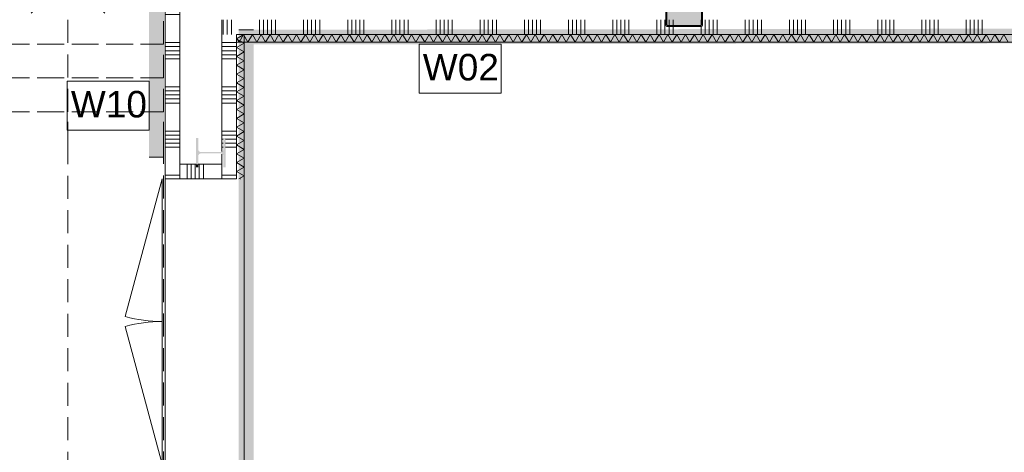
# Model space of a CAD drawing. Header units: millimetres. Extents: x -850 to 154668, y -80343 to 71019.
# Tile 28 of 147: x 28862 to 35550, y 19231 to 22165. Entities that reach past the tile are written whole.
import ezdxf

# ---------------------------------------------------------------- set-up
doc = ezdxf.new("R2010")
doc.units = ezdxf.units.MM
doc.header["$MEASUREMENT"] = 0
doc.linetypes.add('B0701', pattern=[234.119993, 155.999994, -78.119999])
for name, color, linetype in [('New_22 NC Binnenwanden', 7, 'Continuous'), ('New_22 NC Binnenwanden Deuren', 7, 'Continuous'), ('New_22 NC Binnenwanden Doorsnede-arcering', 7, 'Continuous'), ('New_22 NC Binnenwanden Laagscheidingslijnen', 7, 'Continuous'), ('New_24 Trappen', 7, 'Continuous'), ('New_24 Trappen Afdek-arcering', 7, 'Continuous'), ('New_Info Wandafwerking aanduiding', 7, 'Continuous'), ('New_Info Wandafwerking aanduiding Doorsnede-arcering', 7, 'Continuous'), ('New_Z Ruimtefuncties Zone omranding', 7, 'Continuous'), ('S-COLS-____-OTLN.RVT S', 7, 'Continuous'), ('S-COLS-____-OTLN.RVT S 2D arcering', 7, 'Continuous'), ('S-COLS-____-OTLN.RVT S Doorsnede-arcering', 7, 'Continuous')]:
    doc.layers.add(name, color=color, linetype=linetype)
doc.styles.add('GENERATED_STYLE_1', font='arial.ttf')
doc.linetypes.add('Regenwater', pattern='A,0,[1,UO-720 _wandafwerkingen BG_2022-06-211.Shx,S=11.404762,R=0,X=0,Y=0.005006],-1499.5,0', length=1499.5)

# ---------------------------------------------------------------- blocks, each defined once
blk = doc.blocks.new('Stair_4_1')
at = {"layer": 'New_24 Trappen Afdek-arcering', "linetype": 'Continuous', "lineweight": 0, "true_color": 0xffffff}
blk.add_hatch(color=7, dxfattribs=at).paths.add_polyline_path([(25710, 20939.6), (27010, 21399.6), (27010, 23009.6), (25710, 23009.6)])
at = {"layer": 'New_24 Trappen', "color": 7, "linetype": 'Continuous', "lineweight": 0}
for p, q in [((27010, 23009.6), (25710, 23009.6)), ((25710, 23009.6), (25710, 20939.6)), ((27010, 23009.6), (25710, 23009.6)), ((25710, 23009.6), (25710, 22779.6)), ((26360, 23009.6), (26360, 22779.6)), ((27010, 21399.6), (27010, 23009.6)), ((27010, 22779.6), (27010, 23009.6)), ((25710, 22779.6), (27010, 22779.6)), ((27010, 22779.6), (25710, 22779.6)), ((25710, 22779.6), (25710, 22549.6)), ((26360, 22779.6), (26360, 21169.6)), ((27010, 22549.6), (27010, 22779.6)), ((25710, 22549.6), (27010, 22549.6)), ((27010, 22549.6), (25710, 22549.6)), ((25710, 22549.6), (25710, 22319.6)), ((27010, 22319.6), (27010, 22549.6)), ((25710, 22319.6), (27010, 22319.6)), ((27010, 22319.6), (25710, 22319.6)), ((25710, 22319.6), (25710, 22089.6)), ((27010, 22089.6), (27010, 22319.6)), ((25710, 22089.6), (27010, 22089.6)), ((27010, 22089.6), (25710, 22089.6)), ((25710, 22089.6), (25710, 21859.6)), ((27010, 21859.6), (27010, 22089.6)), ((25710, 21859.6), (27010, 21859.6)), ((27010, 21859.6), (25710, 21859.6)), ((25710, 21859.6), (25710, 21629.6)), ((27010, 21629.6), (27010, 21859.6)), ((25710, 21629.6), (27010, 21629.6)), ((27010, 21629.6), (25710, 21629.6)), ((25710, 21629.6), (25710, 21399.6)), ((27010, 21399.6), (27010, 21629.6)), ((26360, 21169.6), (26110, 21419.6)), ((26610, 21419.6), (26360, 21169.6)), ((25710, 21399.6), (27010, 21399.6)), ((27010, 21399.6), (25710, 21399.6)), ((25710, 21399.6), (25710, 21169.6)), ((25710, 21169.6), (26360, 21169.6)), ((26360, 21169.6), (25710, 21169.6)), ((25710, 21169.6), (25710, 20939.6))]:
    blk.add_line(p, q, dxfattribs=at)
at = {"layer": 'New_24 Trappen', "color": 7, "linetype": 'B0701', "lineweight": 0}
for p, q in [((29839.8, 22460), (28539.8, 22460)), ((28539.8, 22460), (28539.8, 22230)), ((28939.8, 22210), (29189.8, 22460)), ((29189.8, 22230), (29189.8, 22460)), ((29189.8, 22460), (29439.8, 22210)), ((29839.8, 22230), (29839.8, 22460)), ((29839.8, 22230), (28539.8, 22230)), ((28539.8, 22230), (28539.8, 22000)), ((28539.8, 22230), (29839.8, 22230)), ((29189.8, 21540), (29189.8, 22230)), ((29839.8, 22000), (29839.8, 22230)), ((29839.8, 22000), (28539.8, 22000)), ((28539.8, 22000), (28539.8, 21770)), ((28539.8, 22000), (29839.8, 22000)), ((29839.8, 21770), (29839.8, 22000)), ((29839.8, 21770), (28539.8, 21770)), ((28539.8, 21770), (28539.8, 21540)), ((28539.8, 21770), (29839.8, 21770)), ((29839.8, 21540), (29839.8, 21770)), ((29839.8, 21540), (28539.8, 21540)), ((28539.8, 21540), (28539.8, 21316.1)), ((28539.8, 21540), (29839.8, 21540)), ((29189.8, 21316.1), (29189.8, 21540)), ((29839.8, 21316.1), (29839.8, 21540)), ((27010, 21399.6), (25710, 20939.6)), ((27010, 21293.5), (25710, 20833.5)), ((27010, 21169.6), (27010, 21293.5)), ((28539.8, 21316.1), (28539.8, 19189.5)), ((29189.8, 18610), (29189.8, 21316.1)), ((29839.8, 18845.4), (29839.8, 21316.1)), ((26659.8, 21169.6), (27010, 21169.6)), ((27010, 21169.6), (26659.8, 21169.6)), ((27010, 20939.6), (27010, 21169.6)), ((26360, 21063.5), (26360, 19329.6)), ((26009.8, 20939.6), (27010, 20939.6)), ((27010, 20939.6), (26009.8, 20939.6)), ((27010, 20709.6), (27010, 20939.6)), ((25710, 20833.5), (25710, 20709.6)), ((25710, 20709.6), (27010, 20709.6)), ((27010, 20709.6), (25710, 20709.6)), ((25710, 20709.6), (25710, 20479.6)), ((27010, 20479.6), (27010, 20709.6)), ((25710, 20479.6), (27010, 20479.6)), ((27010, 20479.6), (25710, 20479.6)), ((25710, 20479.6), (25710, 20249.6)), ((27010, 20249.6), (27010, 20479.6)), ((25710, 20249.6), (27010, 20249.6)), ((27010, 20249.6), (25710, 20249.6)), ((25710, 20249.6), (25710, 20019.6)), ((27010, 20019.6), (27010, 20249.6)), ((25710, 20019.6), (27010, 20019.6)), ((27010, 20019.6), (25710, 20019.6)), ((25710, 20019.6), (25710, 19789.6)), ((27010, 19789.6), (27010, 20019.6)), ((25710, 19789.6), (27010, 19789.6)), ((27010, 19789.6), (25710, 19789.6)), ((25710, 19789.6), (25710, 19559.6)), ((27010, 19559.6), (27010, 19789.6)), ((25710, 19559.6), (27010, 19559.6)), ((27010, 19559.6), (25710, 19559.6)), ((25710, 19559.6), (25710, 19329.6)), ((27010, 19329.6), (27010, 19559.6)), ((25710, 19329.6), (27010, 19329.6)), ((27010, 19329.6), (25710, 19329.6)), ((25710, 19329.6), (25710, 19189.5)), ((26360, 19329.6), (26360, 19283)), ((27010, 19283), (27010, 19329.6)), ((26360, 19283), (26359.9, 18610)), ((27010, 19189.5), (27010, 19283)), ((25575, 19189.5), (25574.9, 17960)), ((25710, 19189.5), (25575, 19189.5)), ((28539.8, 19189.5), (27010, 19189.5)), ((29974.8, 18845.4), (29839.8, 18845.4)), ((29974.8, 17960), (29974.8, 18845.4)), ((26359.9, 18610), (29189.8, 18610)), ((25574.9, 17960), (29864.8, 17960)), ((29864.8, 17960), (29974.8, 17960))]:
    blk.add_line(p, q, dxfattribs=at)
at = {"layer": 'New_24 Trappen', "color": 7, "linetype": 'Continuous', "lineweight": 0}
for start, end in [(0, 180), (180, 0)]:
    blk.add_arc((26360, 23009.6), 75, start, end, dxfattribs=at)
at = {"layer": 'New_24 Trappen', "color": 7, "linetype": 'B0701', "lineweight": 0}
for start, end in [(0, 180), (180, 0)]:
    blk.add_arc((26360, 21063.5), 75, start, end, dxfattribs=at)
blk = doc.blocks.new('*X1091')
at = {"layer": 'New_22 NC Binnenwanden Doorsnede-arcering', "color": 254, "linetype": 'Continuous', "lineweight": 0, "true_color": 0xe9ebeb}
for p, q in [((30490.3, 22111.6), (30490.3, 22165)), ((30517.7, 22111.6), (30517.7, 22165)), ((30545.1, 22111.6), (30545.1, 22165)), ((30572.6, 22111.6), (30572.6, 22165)), ((30600, 22111.6), (30600, 22165)), ((30790.3, 22111.6), (30790.3, 22165)), ((30817.7, 22111.6), (30817.7, 22165)), ((30845.1, 22111.6), (30845.1, 22165)), ((30872.6, 22111.6), (30872.6, 22165)), ((30900, 22111.6), (30900, 22165)), ((31090.3, 22111.6), (31090.3, 22165)), ((31117.7, 22111.6), (31117.7, 22165)), ((31145.1, 22111.6), (31145.1, 22165)), ((31172.6, 22111.6), (31172.6, 22165)), ((31200, 22111.6), (31200, 22165)), ((31390.3, 22111.6), (31390.3, 22165)), ((31417.7, 22111.6), (31417.7, 22165)), ((31445.1, 22111.6), (31445.1, 22165)), ((31472.6, 22111.6), (31472.6, 22165)), ((31500, 22111.6), (31500, 22165)), ((31690.3, 22111.6), (31690.3, 22165)), ((31717.7, 22111.6), (31717.7, 22165)), ((31745.1, 22111.6), (31745.1, 22165)), ((31772.6, 22111.6), (31772.6, 22165)), ((31800, 22111.6), (31800, 22165)), ((31990.3, 22111.6), (31990.3, 22165)), ((32017.7, 22111.6), (32017.7, 22165)), ((32045.1, 22111.6), (32045.1, 22165)), ((32072.6, 22111.6), (32072.6, 22165)), ((32100, 22111.6), (32100, 22165)), ((32290.3, 22111.6), (32290.3, 22165)), ((32317.7, 22111.6), (32317.7, 22165)), ((32345.1, 22111.6), (32345.1, 22165)), ((32372.6, 22111.6), (32372.6, 22165)), ((32400, 22111.6), (32400, 22165)), ((32590.3, 22111.6), (32590.3, 22165)), ((32617.7, 22111.6), (32617.7, 22165)), ((32645.1, 22111.6), (32645.1, 22165)), ((32672.6, 22111.6), (32672.6, 22165)), ((32700, 22111.6), (32700, 22165)), ((32890.3, 22111.6), (32890.3, 22165)), ((32917.7, 22111.6), (32917.7, 22165)), ((32945.1, 22111.6), (32945.1, 22165)), ((32972.6, 22111.6), (32972.6, 22165)), ((33000, 22111.6), (33000, 22165)), ((33190.3, 22111.6), (33190.3, 22165)), ((33217.7, 22111.6), (33217.7, 22165)), ((33245.1, 22111.6), (33245.1, 22165)), ((33517.7, 22111.6), (33517.7, 22165)), ((33545.1, 22111.6), (33545.1, 22165)), ((33572.6, 22111.6), (33572.6, 22165)), ((33600, 22111.6), (33600, 22165)), ((33790.3, 22111.6), (33790.3, 22165)), ((33817.7, 22111.6), (33817.7, 22165)), ((33845.1, 22111.6), (33845.1, 22165)), ((33872.6, 22111.6), (33872.6, 22165)), ((33900, 22111.6), (33900, 22165)), ((34090.3, 22111.6), (34090.3, 22165)), ((34117.7, 22111.6), (34117.7, 22165)), ((34145.1, 22111.6), (34145.1, 22165)), ((34172.6, 22111.6), (34172.6, 22165)), ((34200, 22111.6), (34200, 22165)), ((34390.3, 22111.6), (34390.3, 22165)), ((34417.7, 22111.6), (34417.7, 22165)), ((34445.1, 22111.6), (34445.1, 22165)), ((34472.6, 22111.6), (34472.6, 22165)), ((34500, 22111.6), (34500, 22165)), ((34690.3, 22111.6), (34690.3, 22165)), ((34717.7, 22111.6), (34717.7, 22165)), ((34745.1, 22111.6), (34745.1, 22165)), ((34772.6, 22111.6), (34772.6, 22165)), ((34800, 22111.6), (34800, 22165)), ((34990.3, 22111.6), (34990.3, 22165)), ((35017.7, 22111.6), (35017.7, 22165)), ((35045.1, 22111.6), (35045.1, 22165)), ((35072.6, 22111.6), (35072.6, 22165)), ((35100, 22111.6), (35100, 22165)), ((35290.3, 22111.6), (35290.3, 22165)), ((35317.7, 22111.6), (35317.7, 22165)), ((35345.1, 22111.6), (35345.1, 22165)), ((35372.6, 22111.6), (35372.6, 22165)), ((35400, 22111.6), (35400, 22165)), ((30490.3, 22065), (30490.3, 22111.6)), ((30517.7, 22065), (30517.7, 22111.6)), ((30545.1, 22065), (30545.1, 22111.6)), ((30572.6, 22065), (30572.6, 22111.6)), ((30600, 22065), (30600, 22111.6)), ((30790.3, 22065), (30790.3, 22111.6)), ((30817.7, 22065), (30817.7, 22111.6)), ((30845.1, 22065), (30845.1, 22111.6)), ((30872.6, 22065), (30872.6, 22111.6)), ((30900, 22065), (30900, 22111.6)), ((31090.3, 22065), (31090.3, 22111.6)), ((31117.7, 22065), (31117.7, 22111.6)), ((31145.1, 22065), (31145.1, 22111.6)), ((31172.6, 22065), (31172.6, 22111.6)), ((31200, 22065), (31200, 22111.6)), ((31390.3, 22065), (31390.3, 22111.6)), ((31417.7, 22065), (31417.7, 22111.6)), ((31445.1, 22065), (31445.1, 22111.6)), ((31472.6, 22065), (31472.6, 22111.6)), ((31500, 22065), (31500, 22111.6)), ((31690.3, 22065), (31690.3, 22111.6)), ((31717.7, 22065), (31717.7, 22111.6)), ((31745.1, 22065), (31745.1, 22111.6)), ((31772.6, 22065), (31772.6, 22111.6)), ((31800, 22065), (31800, 22111.6)), ((31990.3, 22065), (31990.3, 22111.6)), ((32017.7, 22065), (32017.7, 22111.6)), ((32045.1, 22065), (32045.1, 22111.6)), ((32072.6, 22065), (32072.6, 22111.6)), ((32100, 22065), (32100, 22111.6)), ((32290.3, 22065), (32290.3, 22111.6)), ((32317.7, 22065), (32317.7, 22111.6)), ((32345.1, 22065), (32345.1, 22111.6)), ((32372.6, 22065), (32372.6, 22111.6)), ((32400, 22065), (32400, 22111.6)), ((32590.3, 22065), (32590.3, 22111.6)), ((32617.7, 22065), (32617.7, 22111.6)), ((32645.1, 22065), (32645.1, 22111.6)), ((32672.6, 22065), (32672.6, 22111.6)), ((32700, 22065), (32700, 22111.6)), ((32890.3, 22065), (32890.3, 22111.6)), ((32917.7, 22065), (32917.7, 22111.6)), ((32945.1, 22065), (32945.1, 22111.6)), ((32972.6, 22065), (32972.6, 22111.6)), ((33000, 22065), (33000, 22111.6)), ((33190.3, 22065), (33190.3, 22111.6)), ((33217.7, 22065), (33217.7, 22111.6)), ((33245.1, 22065), (33245.1, 22111.6)), ((33272.6, 22111.6), (33272.6, 22115)), ((33272.6, 22065), (33272.6, 22111.6)), ((33300, 22111.6), (33300, 22115)), ((33300, 22065), (33300, 22111.6)), ((33490.3, 22111.6), (33490.3, 22117.6)), ((33490.3, 22065), (33490.3, 22111.6)), ((33517.7, 22065), (33517.7, 22111.6)), ((33545.1, 22065), (33545.1, 22111.6)), ((33572.6, 22065), (33572.6, 22111.6)), ((33600, 22065), (33600, 22111.6)), ((33790.3, 22065), (33790.3, 22111.6)), ((33817.7, 22065), (33817.7, 22111.6)), ((33845.1, 22065), (33845.1, 22111.6)), ((33872.6, 22065), (33872.6, 22111.6)), ((33900, 22065), (33900, 22111.6)), ((34090.3, 22065), (34090.3, 22111.6)), ((34117.7, 22065), (34117.7, 22111.6)), ((34145.1, 22065), (34145.1, 22111.6)), ((34172.6, 22065), (34172.6, 22111.6)), ((34200, 22065), (34200, 22111.6)), ((34390.3, 22065), (34390.3, 22111.6)), ((34417.7, 22065), (34417.7, 22111.6)), ((34445.1, 22065), (34445.1, 22111.6)), ((34472.6, 22065), (34472.6, 22111.6)), ((34500, 22065), (34500, 22111.6)), ((34690.3, 22065), (34690.3, 22111.6)), ((34717.7, 22065), (34717.7, 22111.6)), ((34745.1, 22065), (34745.1, 22111.6)), ((34772.6, 22065), (34772.6, 22111.6)), ((34800, 22065), (34800, 22111.6)), ((34990.3, 22065), (34990.3, 22111.6)), ((35017.7, 22065), (35017.7, 22111.6)), ((35045.1, 22065), (35045.1, 22111.6)), ((35072.6, 22065), (35072.6, 22111.6)), ((35100, 22065), (35100, 22111.6)), ((35290.3, 22065), (35290.3, 22111.6)), ((35317.7, 22065), (35317.7, 22111.6)), ((35345.1, 22065), (35345.1, 22111.6)), ((35372.6, 22065), (35372.6, 22111.6)), ((35400, 22065), (35400, 22111.6))]:
    blk.add_line(p, q, dxfattribs=at)
blk = doc.blocks.new('*X1097')
at = {"layer": 'New_22 NC Binnenwanden Doorsnede-arcering', "color": 254, "linetype": 'Continuous', "lineweight": 0, "true_color": 0xe9ebeb}
for p, q in [((33272.6, 22123), (33272.6, 22165)), ((33300, 22123), (33300, 22165)), ((33490.3, 22126.8), (33490.3, 22165))]:
    blk.add_line(p, q, dxfattribs=at)
blk = doc.blocks.new('*X1099')
at = {"layer": 'New_22 NC Binnenwanden Doorsnede-arcering', "color": 254, "linetype": 'Continuous', "lineweight": 0, "true_color": 0xe9ebeb}
for p, q in [((30245.1, 22129.9), (30245.1, 22165)), ((30272.6, 22111.6), (30272.6, 22165)), ((30300, 22111.6), (30300, 22165)), ((30272.6, 22110.1), (30272.6, 22111.6)), ((30300, 22090.3), (30300, 22111.6))]:
    blk.add_line(p, q, dxfattribs=at)
blk = doc.blocks.new('*X1103')
at = {"layer": 'New_22 NC Binnenwanden Doorsnede-arcering', "color": 254, "linetype": 'Continuous', "lineweight": 0, "true_color": 0xe9ebeb}
for p, q in [((30245.1, 22111.6), (30245.1, 22129.9)), ((30245.1, 22065), (30245.1, 22111.6)), ((30272.6, 22065), (30272.6, 22110.1)), ((30300, 22065), (30300, 22090.3))]:
    blk.add_line(p, q, dxfattribs=at)
blk = doc.blocks.new('Wall_184_1', base_point=(30335, 22240))
at = {"layer": 'New_22 NC Binnenwanden', "color": 8, "linetype": 'Continuous', "lineweight": 0, "true_color": 0x778488, "flags": 128}
blk.add_lwpolyline([(30335, 22065), (37069.8, 22065)], dxfattribs=at)
at = {"layer": 'New_22 NC Binnenwanden Laagscheidingslijnen', "color": 8, "linetype": 'Continuous', "lineweight": 0, "true_color": 0x778488}
for p, q in [((30235, 22165), (30235, 22137.2)), ((30235, 22137.2), (30235, 22065))]:
    blk.add_line(p, q, dxfattribs=at)
at = {"layer": 'New_22 NC Binnenwanden', "color": 8, "lineweight": 0, "true_color": 0x778488}
for name in ['*X1099', '*X1091', '*X1097', '*X1103']:
    blk.add_blockref(name, (0, 0), dxfattribs=at)
blk = doc.blocks.new('*X1115')
at = {"layer": 'New_22 NC Binnenwanden Doorsnede-arcering', "color": 254, "linetype": 'Continuous', "lineweight": 0, "true_color": 0xe9ebeb}
for p, q in [((30335, 22043.2), (30352.5, 22013)), ((30382.5, 22065), (30352.5, 22013)), ((30382.5, 22065), (30412.5, 22013)), ((30442.5, 22065), (30412.5, 22013)), ((30442.5, 22065), (30472.5, 22013)), ((30502.6, 22065), (30472.5, 22013)), ((30502.6, 22065), (30532.6, 22013)), ((30562.6, 22065), (30532.6, 22013)), ((30562.6, 22065), (30592.6, 22013)), ((30622.7, 22065), (30592.6, 22013)), ((30622.7, 22065), (30652.7, 22013)), ((30682.7, 22065), (30652.7, 22013)), ((30682.7, 22065), (30712.7, 22013)), ((30742.7, 22065), (30712.7, 22013)), ((30742.7, 22065), (30772.8, 22013)), ((30802.8, 22065), (30772.8, 22013)), ((30802.8, 22065), (30832.8, 22013)), ((30862.8, 22065), (30832.8, 22013)), ((30862.8, 22065), (30892.9, 22013)), ((30922.9, 22065), (30892.9, 22013)), ((30922.9, 22065), (30952.9, 22013)), ((30982.9, 22065), (30952.9, 22013)), ((30982.9, 22065), (31012.9, 22013)), ((31043, 22065), (31012.9, 22013)), ((31043, 22065), (31073, 22013)), ((31103, 22065), (31073, 22013)), ((31103, 22065), (31133, 22013)), ((31163.1, 22065), (31133, 22013)), ((31163.1, 22065), (31193.1, 22013)), ((31223.1, 22065), (31193.1, 22013)), ((31223.1, 22065), (31253.1, 22013)), ((31283.1, 22065), (31253.1, 22013)), ((31283.1, 22065), (31313.2, 22013)), ((31343.2, 22065), (31313.2, 22013)), ((31343.2, 22065), (31373.2, 22013)), ((31403.2, 22065), (31373.2, 22013)), ((31403.2, 22065), (31433.3, 22013)), ((31463.3, 22065), (31433.3, 22013)), ((31463.3, 22065), (31493.3, 22013)), ((31523.3, 22065), (31493.3, 22013)), ((31523.3, 22065), (31553.3, 22013)), ((31583.4, 22065), (31553.3, 22013)), ((31583.4, 22065), (31613.4, 22013)), ((31643.4, 22065), (31613.4, 22013)), ((31643.4, 22065), (31673.4, 22013)), ((31703.5, 22065), (31673.4, 22013)), ((31703.5, 22065), (31733.5, 22013)), ((31763.5, 22065), (31733.5, 22013)), ((31763.5, 22065), (31793.5, 22013)), ((31823.5, 22065), (31793.5, 22013)), ((31823.5, 22065), (31853.6, 22013)), ((31883.6, 22065), (31853.6, 22013)), ((31883.6, 22065), (31913.6, 22013)), ((31943.6, 22065), (31913.6, 22013)), ((31943.6, 22065), (31973.7, 22013)), ((32003.7, 22065), (31973.7, 22013)), ((32003.7, 22065), (32033.7, 22013)), ((32063.7, 22065), (32033.7, 22013)), ((32063.7, 22065), (32093.7, 22013)), ((32123.8, 22065), (32093.7, 22013)), ((32123.8, 22065), (32153.8, 22013)), ((32183.8, 22065), (32153.8, 22013)), ((32183.8, 22065), (32213.8, 22013)), ((32243.9, 22065), (32213.8, 22013)), ((32243.9, 22065), (32273.9, 22013)), ((32303.9, 22065), (32273.9, 22013)), ((32303.9, 22065), (32333.9, 22013)), ((32363.9, 22065), (32333.9, 22013)), ((32363.9, 22065), (32394, 22013)), ((32424, 22065), (32394, 22013)), ((32424, 22065), (32454, 22013)), ((32484, 22065), (32454, 22013)), ((32484, 22065), (32514.1, 22013)), ((32544.1, 22065), (32514.1, 22013)), ((32544.1, 22065), (32574.1, 22013)), ((32604.1, 22065), (32574.1, 22013)), ((32604.1, 22065), (32634.1, 22013)), ((32664.2, 22065), (32634.1, 22013)), ((32664.2, 22065), (32694.2, 22013)), ((32724.2, 22065), (32694.2, 22013)), ((32724.2, 22065), (32754.2, 22013)), ((32784.3, 22065), (32754.2, 22013)), ((32784.3, 22065), (32814.3, 22013)), ((32844.3, 22065), (32814.3, 22013)), ((32844.3, 22065), (32874.3, 22013)), ((32904.3, 22065), (32874.3, 22013)), ((32904.3, 22065), (32934.4, 22013)), ((32964.4, 22065), (32934.4, 22013)), ((32964.4, 22065), (32994.4, 22013)), ((33024.4, 22065), (32994.4, 22013)), ((33024.4, 22065), (33054.5, 22013)), ((33084.5, 22065), (33054.5, 22013)), ((33084.5, 22065), (33114.5, 22013)), ((33144.5, 22065), (33114.5, 22013)), ((33144.5, 22065), (33174.5, 22013)), ((33204.6, 22065), (33174.5, 22013)), ((33204.6, 22065), (33234.6, 22013)), ((33264.6, 22065), (33234.6, 22013)), ((33264.6, 22065), (33294.6, 22013)), ((33324.7, 22065), (33294.6, 22013)), ((33324.7, 22065), (33354.7, 22013)), ((33384.7, 22065), (33354.7, 22013)), ((33384.7, 22065), (33414.7, 22013)), ((33444.7, 22065), (33414.7, 22013)), ((33444.7, 22065), (33474.8, 22013)), ((33504.8, 22065), (33474.8, 22013)), ((33504.8, 22065), (33534.8, 22013)), ((33564.8, 22065), (33534.8, 22013)), ((33564.8, 22065), (33594.9, 22013)), ((33624.9, 22065), (33594.9, 22013)), ((33624.9, 22065), (33654.9, 22013)), ((33684.9, 22065), (33654.9, 22013)), ((33684.9, 22065), (33714.9, 22013)), ((33745, 22065), (33714.9, 22013)), ((33745, 22065), (33775, 22013)), ((33805, 22065), (33775, 22013)), ((33805, 22065), (33835, 22013)), ((33865.1, 22065), (33835, 22013)), ((33865.1, 22065), (33895.1, 22013)), ((33925.1, 22065), (33895.1, 22013)), ((33925.1, 22065), (33955.1, 22013)), ((33985.1, 22065), (33955.1, 22013)), ((33985.1, 22065), (34015.2, 22013)), ((34045.2, 22065), (34015.2, 22013)), ((34045.2, 22065), (34075.2, 22013)), ((34105.2, 22065), (34075.2, 22013)), ((34105.2, 22065), (34135.3, 22013)), ((34165.3, 22065), (34135.3, 22013)), ((34165.3, 22065), (34195.3, 22013)), ((34225.3, 22065), (34195.3, 22013)), ((34225.3, 22065), (34255.3, 22013)), ((34285.4, 22065), (34255.3, 22013)), ((34285.4, 22065), (34315.4, 22013)), ((34345.4, 22065), (34315.4, 22013)), ((34345.4, 22065), (34375.4, 22013)), ((34405.5, 22065), (34375.4, 22013)), ((34405.5, 22065), (34435.5, 22013)), ((34465.5, 22065), (34435.5, 22013)), ((34465.5, 22065), (34495.5, 22013)), ((34525.5, 22065), (34495.5, 22013)), ((34525.5, 22065), (34555.6, 22013)), ((34585.6, 22065), (34555.6, 22013)), ((34585.6, 22065), (34615.6, 22013)), ((34645.6, 22065), (34615.6, 22013)), ((34645.6, 22065), (34675.7, 22013)), ((34705.7, 22065), (34675.7, 22013)), ((34705.7, 22065), (34735.7, 22013)), ((34765.7, 22065), (34735.7, 22013)), ((34765.7, 22065), (34795.7, 22013)), ((34825.8, 22065), (34795.7, 22013)), ((34825.8, 22065), (34855.8, 22013)), ((34885.8, 22065), (34855.8, 22013)), ((34885.8, 22065), (34915.8, 22013)), ((34945.9, 22065), (34915.8, 22013)), ((34945.9, 22065), (34975.9, 22013)), ((35005.9, 22065), (34975.9, 22013)), ((35005.9, 22065), (35035.9, 22013)), ((35065.9, 22065), (35035.9, 22013)), ((35065.9, 22065), (35096, 22013)), ((35126, 22065), (35096, 22013)), ((35126, 22065), (35156, 22013)), ((35186, 22065), (35156, 22013)), ((35186, 22065), (35216.1, 22013)), ((35246.1, 22065), (35216.1, 22013)), ((35246.1, 22065), (35276.1, 22013)), ((35306.1, 22065), (35276.1, 22013)), ((35306.1, 22065), (35336.1, 22013)), ((35366.2, 22065), (35336.1, 22013)), ((35366.2, 22065), (35396.2, 22013)), ((35426.2, 22065), (35396.2, 22013)), ((35426.2, 22065), (35456.2, 22013)), ((35486.3, 22065), (35456.2, 22013)), ((35486.3, 22065), (35516.3, 22013)), ((35546.3, 22065), (35516.3, 22013)), ((35546.3, 22065), (35576.3, 22013))]:
    blk.add_line(p, q, dxfattribs=at)
blk = doc.blocks.new('Wall_186_1', base_point=(30335, 22065))
at = {"layer": 'New_22 NC Binnenwanden', "color": 8, "linetype": 'Continuous', "lineweight": 0, "true_color": 0x778488, "flags": 128}
for points in [[(37069.8, 22065), (30335, 22065)], [(30335, 22065), (30335, 22012)], [(30335, 22012), (37069.8, 22012)]]:
    blk.add_lwpolyline(points, dxfattribs=at)
at = {"layer": 'New_22 NC Binnenwanden Laagscheidingslijnen', "color": 8, "linetype": 'Continuous', "lineweight": 0, "true_color": 0x778488}
blk.add_line((30335, 22013), (37069.8, 22013), dxfattribs=at)
at = {"layer": 'New_22 NC Binnenwanden', "color": 8, "lineweight": 0, "true_color": 0x778488}
blk.add_blockref('*X1115', (0, 0), dxfattribs=at)
blk = doc.blocks.new('*X1133')
at = {"layer": 'New_22 NC Binnenwanden Doorsnede-arcering', "color": 254, "linetype": 'Continuous', "lineweight": 0, "true_color": 0xe9ebeb}
for p, q in [((30335, 22036.3), (30384.7, 22065)), ((30335, 22036.3), (30387, 22006.3)), ((30335, 21976.3), (30387, 22006.3)), ((30335, 21976.3), (30387, 21946.2)), ((30335, 21916.2), (30387, 21946.2)), ((30335, 21916.2), (30387, 21886.2)), ((30335, 21856.2), (30387, 21886.2)), ((30335, 21856.2), (30387, 21826.1)), ((30335, 21796.1), (30387, 21826.1)), ((30335, 21796.1), (30387, 21766.1)), ((30335, 21736.1), (30387, 21766.1)), ((30335, 21736.1), (30387, 21706.1)), ((30335, 21676), (30387, 21706.1)), ((30335, 21676), (30387, 21646)), ((30335, 21616), (30387, 21646)), ((30335, 21616), (30387, 21586)), ((30335, 21555.9), (30387, 21586)), ((30335, 21555.9), (30387, 21525.9)), ((30335, 21495.9), (30387, 21525.9)), ((30335, 21495.9), (30387, 21465.9)), ((30335, 21435.9), (30387, 21465.9)), ((30335, 21435.9), (30387, 21405.8)), ((30335, 21375.8), (30387, 21405.8)), ((30335, 21375.8), (30387, 21345.8)), ((30335, 21315.8), (30387, 21345.8)), ((30335, 21315.8), (30387, 21285.7)), ((30335, 21255.7), (30387, 21285.7)), ((30335, 21255.7), (30387, 21225.7)), ((30335, 21195.7), (30387, 21225.7)), ((30335, 21195.7), (30387, 21165.7)), ((30335, 21135.6), (30387, 21165.7)), ((30335, 21135.6), (30387, 21105.6)), ((30351.3, 21085), (30387, 21105.6))]:
    blk.add_line(p, q, dxfattribs=at)
blk = doc.blocks.new('D rechthoekige opening 22_10')
at = {"layer": 'New_22 NC Binnenwanden Deuren', "color": 9, "linetype": 'Continuous', "lineweight": 0}
for p, q in [((-967, 53), (-967, 50)), ((967, 50), (967, 53))]:
    blk.add_line(p, q, dxfattribs=at)
blk = doc.blocks.new('Wall_189_1', base_point=(30335, 22065))
at = {"layer": 'New_22 NC Binnenwanden', "color": 8, "linetype": 'Continuous', "lineweight": 0, "true_color": 0x778488, "flags": 128}
for points in [[(30335, 22065), (30335, 21085)], [(30388, 22065), (30335, 22065)], [(30388, 21085), (30388, 22065)]]:
    blk.add_lwpolyline(points, dxfattribs=at)
at = {"layer": 'New_22 NC Binnenwanden Laagscheidingslijnen', "color": 8, "linetype": 'Continuous', "lineweight": 0, "true_color": 0x778488}
blk.add_line((30387, 21085), (30387, 22065), dxfattribs=at)
at = {"layer": 'New_22 NC Binnenwanden', "color": 8, "lineweight": 0, "true_color": 0x778488}
blk.add_blockref('*X1133', (0, 0), dxfattribs=at)
at = {"layer": 'New_22 NC Binnenwanden Deuren', "color": 1, "linetype": 'Continuous', "lineweight": 0, "xscale": -1, "zscale": 1000, "rotation": 270}
blk.add_blockref('D rechthoekige opening 22_10', (30310, 20118), dxfattribs=at)
blk = doc.blocks.new('*X1414')
at = {"layer": 'New_22 NC Binnenwanden Doorsnede-arcering', "color": 254, "linetype": 'Continuous', "lineweight": 0, "true_color": 0xe9ebeb}
for p, q in [((30235, 22009.7), (30314.2, 22009.7)), ((30314.2, 22009.7), (30335, 22009.7)), ((30235, 21982.3), (30314.2, 21982.3)), ((30235, 21954.9), (30314.2, 21954.9)), ((30314.2, 21982.3), (30335, 21982.3)), ((30314.2, 21954.9), (30335, 21954.9)), ((30235, 21927.4), (30314.2, 21927.4)), ((30235, 21900), (30314.2, 21900)), ((30314.2, 21927.4), (30335, 21927.4)), ((30314.2, 21900), (30335, 21900)), ((30235, 21709.7), (30314.2, 21709.7)), ((30235, 21682.3), (30314.2, 21682.3)), ((30314.2, 21709.7), (30335, 21709.7)), ((30314.2, 21682.3), (30335, 21682.3)), ((30235, 21654.9), (30314.2, 21654.9)), ((30235, 21627.4), (30314.2, 21627.4)), ((30314.2, 21654.9), (30335, 21654.9)), ((30314.2, 21627.4), (30335, 21627.4)), ((30235, 21600), (30314.2, 21600)), ((30314.2, 21600), (30335, 21600)), ((30235, 21409.7), (30314.2, 21409.7)), ((30314.2, 21409.7), (30335, 21409.7)), ((30235, 21382.3), (30314.2, 21382.3)), ((30235, 21354.9), (30245, 21354.9)), ((30260.5, 21354.9), (30314.2, 21354.9)), ((30314.2, 21382.3), (30335, 21382.3)), ((30314.2, 21354.9), (30335, 21354.9)), ((30235, 21327.4), (30245, 21327.4)), ((30235, 21300), (30245, 21300)), ((30260.5, 21327.4), (30314.2, 21327.4)), ((30260.5, 21300), (30314.2, 21300)), ((30314.2, 21327.4), (30335, 21327.4)), ((30314.2, 21300), (30335, 21300)), ((30235, 21109.7), (30314.2, 21109.7)), ((30314.2, 21109.7), (30335, 21109.7))]:
    blk.add_line(p, q, dxfattribs=at)
blk = doc.blocks.new('*X1415')
at = {"layer": 'New_22 NC Binnenwanden Doorsnede-arcering', "color": 254, "linetype": 'Continuous', "lineweight": 0, "true_color": 0xe9ebeb}
for p, q in [((29850, 22309.7), (29950, 22309.7)), ((29850, 22282.3), (29950, 22282.3)), ((29850, 22254.9), (29950, 22254.9)), ((29850, 22227.4), (29950, 22227.4)), ((29850, 22200), (29950, 22200)), ((29850, 22009.7), (29950, 22009.7)), ((29850, 21982.3), (29950, 21982.3)), ((29850, 21954.9), (29950, 21954.9)), ((29850, 21927.4), (29950, 21927.4)), ((29850, 21900), (29950, 21900)), ((29850, 21709.7), (29950, 21709.7)), ((29850, 21682.3), (29950, 21682.3)), ((29850, 21654.9), (29950, 21654.9)), ((29850, 21627.4), (29950, 21627.4)), ((29850, 21600), (29950, 21600)), ((29850, 21409.7), (29950, 21409.7)), ((29850, 21382.3), (29950, 21382.3)), ((29850, 21354.9), (29950, 21354.9)), ((29850, 21327.4), (29950, 21327.4)), ((29850, 21300), (29950, 21300)), ((29850, 21109.7), (29950, 21109.7))]:
    blk.add_line(p, q, dxfattribs=at)
blk = doc.blocks.new('D2 22_3')
at = {"layer": 'New_22 NC Binnenwanden Deuren', "color": 1, "linetype": 'Continuous', "lineweight": 0}
for p, q in [((-967, 0), (-32.9, 250.3)), ((967, 0), (32.9, 250.3)), ((-967, 0), (0, 0)), ((967, 0), (0, 0))]:
    blk.add_line(p, q, dxfattribs=at)
at = {"layer": 'New_22 NC Binnenwanden Deuren', "color": 7, "linetype": 'Continuous', "lineweight": 0}
for p, q in [((-967, -120), (-967, -20)), ((-967, -120), (-967, -20)), ((967, -120), (967, -20)), ((967, -120), (967, -20)), ((-967, -139), (-967, -120)), ((-967, -139), (-967, -120)), ((967, -139), (967, -120)), ((967, -139), (967, -120)), ((-967, -405), (-967, -139)), ((967, -405), (967, -139)), ((-967, -505), (-967, -405)), ((967, -505), (967, -405))]:
    blk.add_line(p, q, dxfattribs=at)
at = {"layer": 'New_22 NC Binnenwanden Deuren', "color": 1, "linetype": 'Continuous', "lineweight": 0}
for centre, start, end in [((-967, 0), 0, 15), ((967, 0), 165, 180)]:
    blk.add_arc(centre, 967, start, end, dxfattribs=at)
blk = doc.blocks.new('Wall_238_1', base_point=(30335, 19151))
at = {"layer": 'New_22 NC Binnenwanden', "color": 8, "linetype": 'Continuous', "lineweight": 0, "true_color": 0x778488}
for p, q in [((29950, 21085), (29850, 21085)), ((29969, 21085), (29950, 21085)), ((30235, 21085), (29969, 21085)), ((30335, 21085), (30235, 21085)), ((29950, 19151), (29850, 19151)), ((29969, 19151), (29950, 19151)), ((30235, 19151), (29969, 19151)), ((30335, 19151), (30235, 19151))]:
    blk.add_line(p, q, dxfattribs=at)
at = {"layer": 'New_22 NC Binnenwanden', "color": 8, "linetype": 'Continuous', "lineweight": 0, "true_color": 0x778488, "flags": 128}
for points in [[(29850, 22315), (29850, 21085)], [(30335, 21085), (30335, 22065)]]:
    blk.add_lwpolyline(points, dxfattribs=at)
at = {"layer": 'New_22 NC Binnenwanden Laagscheidingslijnen', "color": 8, "linetype": 'Continuous', "lineweight": 0, "true_color": 0x778488}
for p, q in [((29950, 22315), (29950, 22165)), ((29988.6, 22315), (29950, 22315)), ((30235, 22315), (29988.6, 22315)), ((29950, 22165), (29950, 21085)), ((30235, 22165), (30235, 22137.2)), ((30235, 22137.2), (30235, 22065)), ((30235, 21270.6), (30235, 22065)), ((30235, 21085), (30235, 21252.2))]:
    blk.add_line(p, q, dxfattribs=at)
at = {"layer": 'New_22 NC Binnenwanden', "color": 8, "lineweight": 0, "true_color": 0x778488}
for name in ['*X1415', '*X1414']:
    blk.add_blockref(name, (0, 0), dxfattribs=at)
at = {"layer": 'New_22 NC Binnenwanden Deuren', "color": 1, "linetype": 'Continuous', "lineweight": 0, "xscale": -1, "zscale": 1000, "rotation": 90}
blk.add_blockref('D2 22_3', (29830, 20118), dxfattribs=at)
blk = doc.blocks.new('Wall_299_1', base_point=(30400.5, 17525))
at = {"layer": 'New_Info Wandafwerking aanduiding Doorsnede-arcering', "linetype": 'Continuous', "lineweight": 0, "true_color": 0x552178}
for points in [[(30450.5, 22097.1), (30350.5, 22096.9), (30450.5, 21997.1)], [(30450.5, 21997.1), (30350.5, 22096.9), (30350.5, 21996.9)], [(30350.5, 21996.9), (30350.5, 17525), (30450.5, 17525), (30450.5, 21997.1)]]:
    blk.add_hatch(color=187, dxfattribs=at).paths.add_polyline_path(points)
at = {"layer": 'New_Info Wandafwerking aanduiding', "color": 9, "linetype": 'Continuous', "lineweight": 0, "flags": 128}
blk.add_lwpolyline([(30350.5, 22096.9), (30450.5, 22097.1)], dxfattribs=at)
blk = doc.blocks.new('Wall_300_1', base_point=(30400.5, 22047))
at = {"layer": 'New_Info Wandafwerking aanduiding Doorsnede-arcering', "linetype": 'Continuous', "lineweight": 0, "true_color": 0x552178}
blk.add_hatch(color=187, dxfattribs=at).paths.add_polyline_path([(30450.5, 21997.1), (43874.9, 22014.9), (43875.1, 22114.9), (30450.5, 22097.1)])
blk = doc.blocks.new('Column_2_1', base_point=(30160.5, 21263))
at = {"layer": 'S-COLS-____-OTLN.RVT S Doorsnede-arcering', "linetype": 'Continuous', "lineweight": 0, "true_color": 0x778488}
for points in [[(30075.5, 21363), (30060.5, 21363), (30060.5, 21185), (30075.5, 21185), (30075.5, 21240.5, -0.414214), (30093.5, 21258.5), (30227.5, 21258.5, -0.107601), (30235, 21256.8), (30235, 21269.1, -0.107601), (30227.5, 21267.5), (30093.5, 21267.5, -0.414214), (30075.5, 21285.5)], [(30235, 21256.8, -0.29353), (30245.5, 21240.5), (30245.5, 21163), (30260.5, 21163), (30260.5, 21363), (30245.5, 21363), (30245.5, 21285.5, -0.29353), (30235, 21269.1)], [(30060.5, 21163), (30075.5, 21163), (30075.5, 21185), (30060.5, 21185)]]:
    blk.add_hatch(color=8, dxfattribs=at).paths.add_polyline_path(points)
blk = doc.blocks.new('Column 79[79]_1', base_point=(0.5, 3))
at = {"layer": 'S-COLS-____-OTLN.RVT S 2D arcering', "linetype": 'Continuous', "lineweight": 0, "true_color": 0x778488}
h = blk.add_hatch(color=8, dxfattribs=at)
h.paths.add_polyline_path([(33250.5, 22131), (33251.5, 22126), (33254.3, 22121.8), (33258.5, 22118.9), (33263.5, 22118), (33487.5, 22118), (33492.5, 22118.9), (33496.7, 22121.8), (33499.5, 22126), (33500.5, 22131), (33500.5, 22355), (33499.5, 22359.9), (33496.7, 22364.1), (33492.5, 22367), (33487.5, 22368), (33263.5, 22368), (33258.5, 22367), (33254.3, 22364.1), (33251.5, 22359.9), (33250.5, 22355)])
h.paths.add_polyline_path([(33487.5, 22126), (33263.5, 22126), (33261.6, 22126.3), (33260, 22127.4), (33258.9, 22129), (33258.5, 22131), (33258.5, 22355), (33258.9, 22356.9), (33260, 22358.5), (33261.6, 22359.6), (33263.5, 22360), (33487.5, 22360), (33489.4, 22359.6), (33491.1, 22358.5), (33492.1, 22356.9), (33492.5, 22355), (33492.5, 22131), (33492.1, 22129), (33491.1, 22127.4), (33489.4, 22126.3)], flags=0)
blk.add_hatch(color=8, dxfattribs=at).paths.add_polyline_path([(33487.5, 22360), (33263.5, 22360), (33261.6, 22359.6), (33260, 22358.5), (33258.9, 22356.9), (33258.5, 22355), (33258.5, 22131), (33258.9, 22129), (33260, 22127.4), (33261.6, 22126.3), (33263.5, 22126), (33487.5, 22126), (33489.4, 22126.3), (33491.1, 22127.4), (33492.1, 22129), (33492.5, 22131), (33492.5, 22355), (33492.1, 22356.9), (33491.1, 22358.5), (33489.4, 22359.6)])
at = {"layer": 'S-COLS-____-OTLN.RVT S', "color": 1, "linetype": 'Continuous', "lineweight": 0}
for p, q in [((33251.5, 22359.9), (33250.5, 22355)), ((33250.5, 22355), (33250.5, 22131)), ((33254.3, 22364.1), (33251.5, 22359.9)), ((33258.5, 22367), (33254.3, 22364.1)), ((33263.5, 22368), (33258.5, 22367)), ((33258.5, 22355), (33258.9, 22356.9)), ((33258.5, 22131), (33258.5, 22355)), ((33258.9, 22356.9), (33260, 22358.5)), ((33260, 22358.5), (33261.6, 22359.6)), ((33261.6, 22359.6), (33263.5, 22360)), ((33487.5, 22368), (33263.5, 22368)), ((33263.5, 22360), (33487.5, 22360)), ((33492.5, 22367), (33487.5, 22368)), ((33487.5, 22360), (33489.4, 22359.6)), ((33489.4, 22359.6), (33491.1, 22358.5)), ((33491.1, 22358.5), (33492.1, 22356.9)), ((33492.1, 22356.9), (33492.5, 22355)), ((33496.7, 22364.1), (33492.5, 22367)), ((33492.5, 22355), (33492.5, 22131)), ((33499.5, 22359.9), (33496.7, 22364.1)), ((33500.5, 22355), (33499.5, 22359.9)), ((33500.5, 22131), (33500.5, 22355)), ((33250.5, 22131), (33251.5, 22126)), ((33251.5, 22126), (33254.3, 22121.8)), ((33254.3, 22121.8), (33258.5, 22118.9)), ((33258.9, 22129), (33258.5, 22131)), ((33258.5, 22118.9), (33263.5, 22118)), ((33260, 22127.4), (33258.9, 22129)), ((33261.6, 22126.3), (33260, 22127.4)), ((33263.5, 22126), (33261.6, 22126.3)), ((33487.5, 22126), (33263.5, 22126)), ((33263.5, 22118), (33487.5, 22118)), ((33489.4, 22126.3), (33487.5, 22126)), ((33487.5, 22118), (33492.5, 22118.9)), ((33491.1, 22127.4), (33489.4, 22126.3)), ((33492.1, 22129), (33491.1, 22127.4)), ((33492.5, 22131), (33492.1, 22129)), ((33492.5, 22118.9), (33496.7, 22121.8)), ((33496.7, 22121.8), (33499.5, 22126)), ((33499.5, 22126), (33500.5, 22131))]:
    blk.add_line(p, q, dxfattribs=at)
blk = doc.blocks.new('*X3385')
at = {"layer": 'New_22 NC Binnenwanden Doorsnede-arcering', "color": 254, "linetype": 'Continuous', "lineweight": 0, "true_color": 0xe9ebeb}
for p, q in [((30000, 21185), (30000, 21085)), ((30027.4, 21185), (30027.4, 21085)), ((30054.9, 21185), (30054.9, 21085)), ((30082.3, 21185), (30082.3, 21085)), ((30109.7, 21185), (30109.7, 21085))]:
    blk.add_line(p, q, dxfattribs=at)
blk = doc.blocks.new('Wall_698_1', base_point=(30236, 21085))
at = {"layer": 'New_22 NC Binnenwanden', "color": 8, "linetype": 'Continuous', "lineweight": 0, "true_color": 0x778488, "flags": 128}
for points in [[(30060, 21185), (29950, 21185)], [(29950, 21185), (29950, 21085)], [(30236, 21185), (30075.5, 21185)], [(30236, 21085), (30236, 21185)], [(29950, 21085), (30236, 21085)]]:
    blk.add_lwpolyline(points, dxfattribs=at)
at = {"layer": 'New_22 NC Binnenwanden', "color": 8, "lineweight": 0, "true_color": 0x778488}
blk.add_blockref('*X3385', (0, 0), dxfattribs=at)
blk = doc.blocks.new('Wall_733_1', base_point=(29841.6, 26118.1))
at = {"layer": 'New_Info Wandafwerking aanduiding Doorsnede-arcering', "linetype": 'Continuous', "lineweight": 0}
blk.add_hatch(color=1, dxfattribs=at).paths.add_polyline_path([(29741.6, 26118.1), (29741.6, 21233.1), (29841.6, 21233.1), (29841.6, 26118.1)])
at = {"layer": 'New_Info Wandafwerking aanduiding', "color": 9, "linetype": 'Continuous', "lineweight": 0, "flags": 128}
for points in [[(29841.6, 26118.1), (29741.6, 26118.1)], [(29841.6, 21233.1), (29741.6, 21233.1)]]:
    blk.add_lwpolyline(points, dxfattribs=at)

msp = doc.modelspace()

# ---------------------------------------------------------------- linework, layer by layer
at = {"layer": 'New_Info Wandafwerking aanduiding', "color": 9, "linetype": 'Continuous', "lineweight": 0, "flags": 128}
for points in [[(31575.2, 21999.3), (32132.1, 21999.3), (32132.1, 21666.4), (31575.2, 21666.4)], [(29184.7, 21748.4), (29741.6, 21748.4), (29741.6, 21415.5), (29184.7, 21415.5)]]:
    msp.add_lwpolyline(points, close=True, dxfattribs=at)
at = {"layer": 'New_Z Ruimtefuncties Zone omranding', "color": 32, "linetype": 'Continuous', "lineweight": 0, "true_color": 0xba661c, "flags": 128}
msp.add_lwpolyline([(29850, 26210), (25700, 26210), (25700, 24599.8), (25700, 24599.8), (25700, 17707.8), (26105.2, 17707.8), (26105.2, 17539.8), (29505, 17539.8), (29505, 17707.8), (29850, 17707.8)], close=True, dxfattribs=at)
at = {"layer": 'New_Z Ruimtefuncties Zone omranding', "color": 122, "linetype": 'Continuous', "lineweight": 0, "true_color": 0x00d3a1, "flags": 128}
msp.add_lwpolyline([(30388, 378), (43872, 378), (43872, 22012), (30388, 22012), (30388, 17328)], close=True, dxfattribs=at)

# ---------------------------------------------------------------- block references
at = {"layer": 'New_22 NC Binnenwanden', "color": 8, "lineweight": 0, "true_color": 0x778488}
for name, p in [('Wall_184_1', (30335, 22240)), ('Wall_238_1', (30335, 19151)), ('Wall_186_1', (30335, 22065)), ('Wall_189_1', (30335, 22065)), ('Wall_698_1', (30236, 21085))]:
    msp.add_blockref(name, p, dxfattribs=at)
at = {"layer": 'New_24 Trappen', "color": 7, "linetype": 'Regenwater', "lineweight": 0}
msp.add_blockref('Stair_4_1', (0, 0), dxfattribs=at)
at = {"layer": 'New_Info Wandafwerking aanduiding', "color": 1, "lineweight": 0}
for name, p in [('Wall_733_1', (29841.6, 26118.1)), ('Wall_299_1', (30400.5, 17525)), ('Wall_300_1', (30400.5, 22047))]:
    msp.add_blockref(name, p, dxfattribs=at)
at = {"layer": 'S-COLS-____-OTLN.RVT S', "color": 1, "linetype": 'Continuous', "lineweight": 0}
msp.add_blockref('Column 79[79]_1', (0.5, 3), dxfattribs=at)
at = {"layer": 'S-COLS-____-OTLN.RVT S', "color": 3, "lineweight": 0}
msp.add_blockref('Column_2_1', (30160.5, 21263), dxfattribs=at)

# ---------------------------------------------------------------- texts
at = {"layer": 'New_Info Wandafwerking aanduiding', "color": 2, "linetype": 'Continuous', "lineweight": 0, "char_height": 180, "attachment_point": 1, "style": 'GENERATED_STYLE_1'}
for s, insert in [('\\A1;{\\pql;\\fArial|b0|i0|c0|p38;W02}', (31600.2, 21933.2)), ('\\A1;{\\pql;\\fArial|b0|i0|c0|p38;W10}', (29209.7, 21682.2))]:
    msp.add_mtext(s, dxfattribs=dict(at, insert=insert))

doc.saveas('drawing.dxf')
